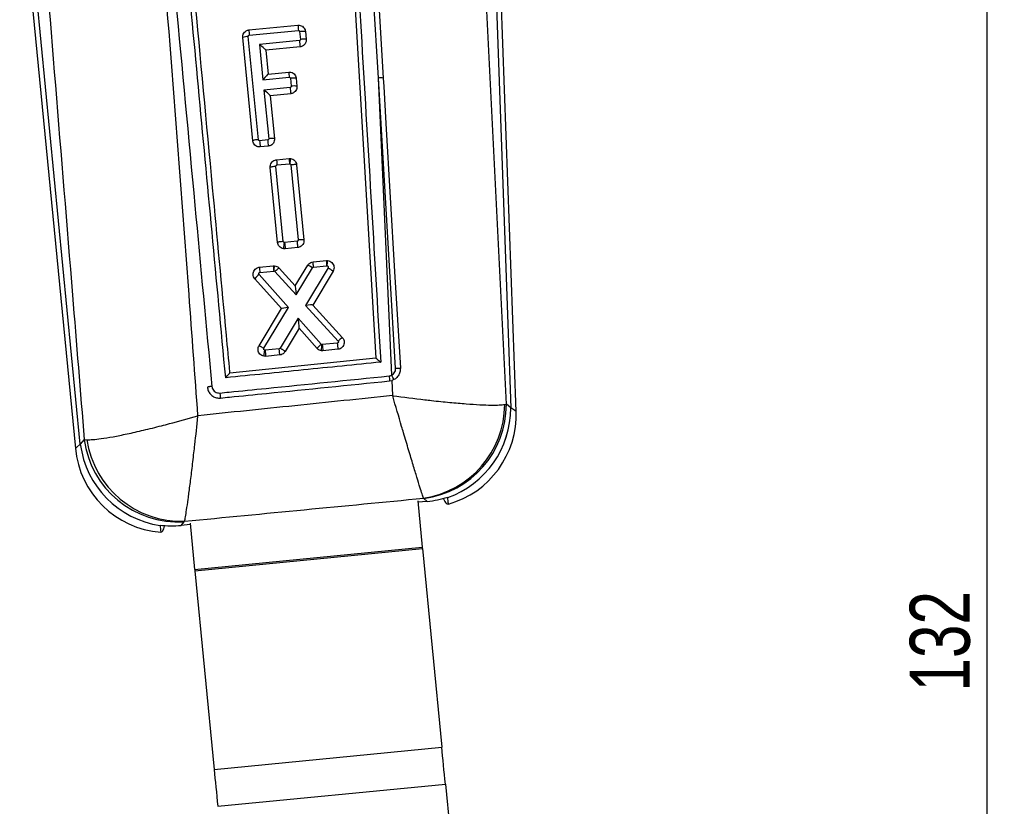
# Model space of a CAD drawing. Extents: x 59 to 283, y 8 to 214.
# Tile 4 of 13: x 102 to 145, y 133 to 167. Entities that reach past the tile are written whole.
import ezdxf

# ---------------------------------------------------------------- set-up
doc = ezdxf.new("R2010")
doc.units = 0
doc.header["$LTSCALE"] = 0.75
doc.layers.get('0').update_dxf_attribs({"linetype": 'CONTINUOUS'})
doc.styles.add('SLDTEXTSTYLE0', font='TXT', dxfattribs={"width": 0.75})
doc.dimstyles.new('SLDDIMSTYLE1', dxfattribs={"dimtxt": 2.625, "dimasz": 2.4765, "dimexe": 0, "dimexo": 0.0625, "dimgap": 0.65625, "dimtad": 1, "dimdec": 0, "dimrnd": 1e-09, "dimzin": 12, "dimtxsty": 'SLDTEXTSTYLE0', "dimsah": 1, "dimcen": 0.09, "dimazin": 3, "dimtfac": 1, "dimtofl": 0, "dimtmove": 0, "dimatfit": 3, "dimtolj": 1, "dimtzin": 12})

# ---------------------------------------------------------------- blocks, each defined once
blk = doc.blocks.new('_D_3')
at = {"color": 179, "linetype": 'CONTINUOUS'}
for p, q in [((109.792, 205.885), (145.491, 205.885)), ((144.741, 74.084), (144.741, 205.885)), ((139.619, 74.084), (145.491, 74.084))]:
    blk.add_line(p, q, dxfattribs=at)
for points in [[(144.741, 205.885), (144.36, 203.409), (145.122, 203.409)], [(144.741, 74.084), (145.122, 76.561), (144.36, 76.561)]]:
    blk.add_solid(points, dxfattribs=at)
at = {"color": 179, "linetype": 'CONTINUOUS', "insert": (141.357, 138.02, 0.1), "char_height": 2.625, "attachment_point": 1, "rotation": 90, "style": 'SLDTEXTSTYLE0'}
blk.add_mtext('132', dxfattribs=at)

msp = doc.modelspace()

# ---------------------------------------------------------------- linework, layer by layer
at = {"color": 7, "linetype": 'CONTINUOUS'}
for p, q in [((122.697684, 184.373706), (123.910328, 150.415837)), ((124.146582, 150.265075), (122.92826, 184.381939)), ((123.721053, 150.581724), (122.051812, 184.067361)), ((118.128062, 164.836466), (117.109911, 181.969664)), ((116.325376, 181.134737), (118.015648, 152.584508)), ((102.443204, 173.631511), (104.879909, 148.637413)), ((105.09366, 148.828677), (102.673416, 173.653952)), ((112.462822, 166.937179), (114.607023, 167.14622)), ((112.634226, 162.095673), (112.193352, 166.609436)), ((112.878821, 162.14171), (112.437952, 166.655406)), ((112.482858, 166.710093), (114.626336, 166.919067)), ((114.681662, 166.874356), (114.715635, 166.525877)), ((114.934716, 166.876748), (114.968678, 166.528396)), ((114.670721, 166.471272), (112.928103, 166.301377)), ((112.928103, 166.301377), (113.078808, 164.758719)), ((114.699202, 166.200704), (113.205453, 166.055075)), ((113.205453, 166.055075), (113.307544, 165.010049)), ((113.307544, 165.010049), (114.203917, 165.097437)), ((113.078808, 164.758719), (114.22322, 164.870284)), ((114.278555, 164.825566), (114.312525, 164.477132)), ((114.53161, 164.827965), (114.56557, 164.479613)), ((118.707457, 151.848599), (118.128062, 164.836466)), ((118.880517, 152.150571), (118.128062, 164.836466)), ((114.267615, 164.422489), (113.122562, 164.31085)), ((113.122562, 164.31085), (113.330171, 162.185698)), ((114.296096, 164.151921), (113.39991, 164.064556)), ((113.39991, 164.064556), (113.583211, 162.188239)), ((113.285252, 162.131056), (112.93416, 162.09688)), ((113.313688, 161.86048), (112.961861, 161.826245)), ((113.672904, 161.263205), (114.218576, 161.316297)), ((113.693757, 161.036208), (114.238449, 161.089204)), ((114.218576, 161.316297), (114.28129, 161.31591)), ((114.296808, 161.04108), (114.617481, 157.758988)), ((114.549881, 161.043278), (114.87054, 157.761327)), ((113.719898, 157.648637), (113.399335, 160.930536)), ((113.964506, 157.694533), (113.643954, 160.97632)), ((114.023219, 157.645732), (114.010262, 157.646141)), ((114.567862, 157.698728), (114.023219, 157.645732)), ((114.051892, 157.375194), (113.973293, 157.377816)), ((114.597577, 157.428286), (114.051892, 157.375194)), ((115.267987, 156.796917), (115.85345, 156.853876)), ((115.85345, 156.853876), (115.901867, 156.854718)), ((112.92444, 156.568892), (113.529217, 156.627736)), ((112.944428, 156.341806), (113.549119, 156.400643)), ((113.529217, 156.627736), (113.586166, 156.62793)), ((113.593708, 156.383462), (114.52834, 155.35809)), ((113.782518, 156.530328), (114.492024, 155.751943)), ((114.492024, 155.751943), (115.037036, 156.651616)), ((114.52834, 155.35809), (115.246053, 156.542859)), ((115.924119, 156.544238), (114.944527, 154.900051)), ((116.143185, 156.394667), (115.258319, 154.909469)), ((115.289338, 156.569965), (115.86353, 156.625829)), ((115.86353, 156.625829), (115.886096, 156.626224)), ((113.891264, 154.757663), (112.726702, 156.063124)), ((114.196467, 154.808096), (112.909037, 156.251281)), ((112.908536, 153.131164), (113.891264, 154.757663)), ((113.118618, 153.024166), (114.196467, 154.808096)), ((114.944527, 154.900051), (116.363121, 153.339967)), ((115.258319, 154.909469), (116.552308, 153.486415)), ((114.612428, 154.341913), (113.830027, 153.028652)), ((115.628339, 153.203003), (114.612428, 154.341913)), ((114.656972, 153.899401), (114.048351, 152.877829)), ((115.446136, 153.014689), (114.656972, 153.899401)), ((113.1697, 152.941204), (113.157816, 152.941405)), ((113.786802, 153.001256), (113.1697, 152.941204)), ((115.702413, 152.914322), (115.637627, 152.914993)), ((116.328792, 153.2486), (115.674107, 153.184898)), ((116.357226, 152.97804), (115.702413, 152.914322)), ((118.015648, 152.584508), (111.636586, 151.939064)), ((113.198135, 152.670644), (113.124543, 152.672484)), ((113.816998, 152.730859), (113.198135, 152.670644)), ((111.636586, 151.939064), (111.635612, 151.938959)), ((118.618213, 151.597946), (118.717519, 151.618033)), ((118.802899, 151.652678), (118.717519, 151.618033)), ((118.717519, 151.618033), (118.746438, 150.954201)), ((110.647258, 151.31817), (110.650758, 151.289835)), ((123.647327, 150.56768), (123.721053, 150.581724)), ((123.90989, 150.416225), (123.721053, 150.581724)), ((105.264135, 149.035982), (105.09366, 148.828677)), ((105.264135, 149.035982), (105.379075, 149.026922)), ((120.097652, 146.470636), (120.113088, 146.459579)), ((120.113088, 146.459579), (120.261319, 146.329663)), ((120.971151, 146.436922), (120.971443, 146.436311)), ((121.15767, 146.498471), (121.155511, 146.519668)), ((121.157741, 146.497771), (121.15767, 146.498471)), ((119.84839, 146.348401), (120.045752, 144.323989)), ((120.261319, 146.329663), (119.854087, 146.289959)), ((108.579968, 145.293891), (108.581786, 145.274378)), ((109.49643, 145.280182), (109.63155, 145.444497)), ((109.901274, 145.319648), (109.49643, 145.280182)), ((109.63155, 145.444497), (109.652768, 145.464524)), ((109.895576, 145.37809), (110.092939, 143.353678)), ((110.092939, 143.353678), (120.045752, 144.323989)), ((110.097996, 143.301814), (120.050808, 144.272126)), ((120.050808, 144.272126), (120.8981, 135.581172)), ((110.097996, 143.301814), (110.945287, 134.610861)), ((110.945287, 134.610861), (120.8981, 135.581172)), ((111.102027, 133.003115), (121.054841, 133.973427)), ((121.054841, 133.973427), (122.180437, 122.427802))]:
    msp.add_line(p, q, dxfattribs=at)
at = {"color": 7, "linetype": 'CONTINUOUS', "flags": 128}
for points in [[(117.397789, 180.665396), (117.438301, 179.982922), (117.821689, 173.51935), (118.336064, 164.833269)], [(118.336064, 164.833269), (118.358091, 164.460927), (118.453662, 162.845015), (118.835552, 156.381338), (119.085296, 152.147807)], [(120.050808, 144.272126), (120.050229, 144.278064), (120.049629, 144.284218), (120.049012, 144.290558), (120.048378, 144.297055), (120.047732, 144.303679), (120.047078, 144.310392), (120.046416, 144.317179), (120.045752, 144.323989)], [(110.092939, 143.353678), (110.093603, 143.346868), (110.094265, 143.34008), (110.094919, 143.333367), (110.095565, 143.326744), (110.096198, 143.320247), (110.096817, 143.313907), (110.097416, 143.307752), (110.097996, 143.301814)], [(121.054841, 133.973427), (121.034247, 134.184658), (121.013751, 134.394898), (120.993448, 134.603157), (120.973432, 134.808465), (120.953798, 135.009854), (120.934639, 135.206378), (120.916044, 135.397113), (120.8981, 135.581172)], [(110.945287, 134.610861), (110.96323, 134.426802), (110.981826, 134.236067), (111.000985, 134.039543), (111.020618, 133.838154), (111.040634, 133.632846), (111.060938, 133.424587), (111.081435, 133.214347), (111.102027, 133.003115)]]:
    msp.add_lwpolyline(points, dxfattribs=at)
at = {"color": 8, "linetype": 'CONTINUOUS', "flags": 128}
for points in [[(124.146582, 150.265075), (124.087406, 150.302842), (123.910328, 150.415837)], [(105.09366, 148.828677), (104.933449, 148.685321), (104.879909, 148.637413), (104.879909, 148.637413)]]:
    msp.add_lwpolyline(points, dxfattribs=at)
at = {"color": 7, "linetype": 'CONTINUOUS'}
for centre, radius, start, end in [((120.96089, 167.572036), 6.36812, 183.8340435, 185.8852892), ((112.446588, 165.93573), 0.719728, 90.6875265, 110.600489), ((119.00836, 167.400284), 6.5619, 184.047001, 186.0376268), ((122.961882, 167.207241), 8.323761, 185.0725958, 186.9453956), ((114.849381, 165.801238), 0.736879, 80.6830989, 100.4572878), ((112.967519, 166.032407), 0.239011, 5.4422337, 5.6342376), ((113.309214, 164.986602), 0.023507, 94.0746918, 96.9187122), ((120.562509, 165.523395), 6.372843, 183.8324751, 185.8821931), ((114.446155, 163.753519), 0.735848, 80.6605713, 100.4629344), ((118.220825, 164.103511), 0.738802, 81.0262468, 97.2130049), ((113.651104, 164.089541), 0.252433, 185.5000976, 185.6802099), ((122.559637, 165.158549), 8.324627, 185.0726932, 186.9452982), ((112.887726, 161.421614), 0.720151, 90.7085611, 110.6102714), ((120.962379, 162.781886), 8.05739, 184.8769359, 186.8115567), ((121.561387, 162.864053), 8.308532, 185.061343, 186.9375947), ((113.46397, 161.46196), 0.736002, 80.676374, 100.4741465), ((120.719854, 161.770823), 6.517147, 183.9992259, 186.0034624), ((114.243834, 161.033593), 0.05587, 84.209644, 95.5307634), ((116.208259, 157.2066), 2.241515, 168.6915274, 175.6192486), ((122.377588, 158.394399), 8.387848, 185.1208182, 186.9792436), ((119.459468, 157.02968), 6.551253, 184.0332769, 186.0271013), ((120.044159, 157.084283), 6.530919, 184.008557, 186.0085888), ((113.554487, 156.345272), 0.05563, 85.1586164, 95.5373935), ((113.553897, 156.346935), 0.054028, 42.5344141, 84.3855884), ((113.44766, 155.546899), 0.886718, 127.404178, 144.3962983), ((113.967854, 154.712258), 0.089038, 148.4148741, 149.3389851), ((115.173011, 154.832815), 0.114687, 41.9412675, 42.6609295), ((116.936117, 152.795174), 0.790648, 119.0411089, 136.445402), ((121.449184, 153.67458), 8.311901, 185.0619076, 186.9372959), ((115.669638, 153.240065), 0.055492, 221.9064319, 262.9621797), ((115.668916, 153.238529), 0.053882, 263.5237382, 275.5281038), ((123.902354, 153.908911), 8.260039, 185.0285726, 186.915746), ((124.604931, 153.981568), 8.308532, 185.0611379, 186.9372853), ((129.178771, 152.852266), 10.634787, 185.5959791, 186.7734737), ((116.174163, 150.493306), 2.873047, 23.7992899, 28.1464276), ((119.476039, 150.595439), 4.17138, 278.5700514, 359.6187116), ((119.579144, 150.566955), 4.141936, 277.4067132, 0.2043084), ((119.761746, 150.4047), 4.148159, 289.6647776, 0.1591872), ((119.762245, 150.404089), 4.1481, 289.6588028, 0.1622767), ((120.089168, 150.120184), 4.06, 285.6773638, 2.2576158), ((109.372438, 149.580638), 4.14425, 187.5519187, 273.5846537), ((109.518352, 149.647974), 4.185609, 188.5329319, 271.8402912), ((108.920751, 149.031362), 4.06, 185.3186816, 265.5865159), ((109.208456, 149.378122), 4.151317, 187.6056653, 261.317606)]:
    msp.add_arc(centre, radius, start, end, dxfattribs=at)
for centre, major_axis, ratio, start_param, end_param in [((112.932325, 166.279634), (0.272909, -0.224378), 0.039985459, 0.039972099, 1.619121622), ((113.08303, 164.736978), (0.224251, 0.272755), 0.048372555, 0.048325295, 1.530824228), ((113.126783, 164.28911), (0.272909, -0.224378), 0.039985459, 0.039972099, 1.619121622), ((115.867752, 156.60409), (-0.014302, 0.249789), 0.011926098, 0, 1.482975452), ((114.532562, 155.336355), (-0.040537, 0.415576), 0.005015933, 0.006710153, 1.51797364), ((114.200688, 154.786356), (0.309, 0.028651), 0.071009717, 1.577875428, 3.089215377), ((114.948749, 154.87831), (0.309143, 0.031114), 0.070975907, 0.052534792, 1.577309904), ((114.61665, 154.320175), (-0.040321, 0.420761), 0.005043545, 1.518625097, 3.134716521), ((123.857203, 161.458596), (-0.377289, 11.180452), 0.175746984, 2.978225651, 2.978444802), ((119.748381, 150.41865), (3.173599, -2.71102), 0.972709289, 5.530340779, 5.753710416), ((121.292585, 149.065261), (-3.588037, 8.280286), 0.153480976, 1.823744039, 1.82665882), ((109.217285, 149.391961), (2.696461, 3.195458), 0.971024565, 3.70136381, 3.924984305), ((107.994892, 147.905476), (1.654342, 8.118524), 0.163832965, 4.412665, 4.41572301)]:
    msp.add_ellipse(centre, major_axis=major_axis, ratio=ratio, start_param=start_param, end_param=end_param, dxfattribs=at)
for points, knots in [([(116.500235, 181.492514), (116.790024, 176.618879), (117.366265, 166.927742), (117.940971, 157.236043), (118.22666, 152.418263)], [0, 0, 0, 0, 0.502896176, 1, 1, 1, 1]), ([(108.421218, 177.19952), (108.981856, 171.219783), (109.789597, 162.604473), (110.598303, 153.990984), (110.8457, 151.355966)], [0, 0, 0, 0, 0.694082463, 1, 1, 1, 1]), ([(111.449913, 151.734411), (111.052001, 155.97343), (110.257387, 164.438597), (109.46362, 172.905093), (109.06734, 177.131906)], [0, 0, 0, 0, 0.500760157, 1, 1, 1, 1]), ([(111.636586, 151.939064), (111.635124, 151.95468), (111.583409, 152.507127), (111.330666, 155.206924), (110.549963, 163.546575), (109.819418, 171.350245), (109.28993, 177.006237)], [0, 0, 0, 0, 0.001869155, 0.066123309, 0.323139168, 1, 1, 1, 1]), ([(103.252458, 173.710405), (103.75333, 167.586759), (104.426137, 159.36103), (105.093572, 151.137502), (105.264135, 149.035982)], [0, 0, 0, 0, 0.744450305, 1, 1, 1, 1]), ([(110.238502, 150.073252), (110.108423, 151.840599), (109.52714, 159.738297), (108.912439, 167.635881), (108.435296, 173.766143)], [0, 0, 0, 0, 0.223779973, 1, 1, 1, 1]), ([(114.607023, 167.14622), (114.641036, 167.146092), (114.709059, 167.145835), (114.803731, 167.102763), (114.87872, 167.033257), (114.922311, 166.952912), (114.93123, 166.898148), (114.934716, 166.876748)], [0, 0, 0, 0, 0.215137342, 0.43024867, 0.645851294, 0.861608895, 1, 1, 1, 1]), ([(112.193352, 166.609436), (112.193384, 166.643313), (112.193447, 166.711073), (112.236305, 166.805589), (112.305627, 166.880462), (112.386045, 166.924358), (112.441042, 166.933542), (112.462822, 166.937179)], [0, 0, 0, 0, 0.215143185, 0.430324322, 0.6449892, 0.859404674, 1, 1, 1, 1]), ([(112.437952, 166.655406), (112.43783, 166.658821), (112.437508, 166.667847), (112.441864, 166.682323), (112.451993, 166.696394), (112.466265, 166.706566), (112.477422, 166.708938), (112.482858, 166.710093)], [0, 0, 0, 0, 0.131189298, 0.346744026, 0.566080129, 0.788569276, 1, 1, 1, 1]), ([(114.626336, 166.919067), (114.632134, 166.919046), (114.64373, 166.919004), (114.659865, 166.911675), (114.672579, 166.899887), (114.67971, 166.886547), (114.681134, 166.877654), (114.681662, 166.874356)], [0, 0, 0, 0, 0.218858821, 0.437708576, 0.656544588, 0.872659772, 1, 1, 1, 1]), ([(114.681662, 166.874356), (114.714501, 166.877246), (114.780179, 166.883026), (114.863681, 166.886033), (114.922518, 166.884425), (114.930644, 166.879376), (114.934707, 166.876852)], [0, 0, 0, 0, 0.249999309, 0.500000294, 0.749998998, 1, 1, 1, 1]), ([(114.715635, 166.525877), (114.715755, 166.522503), (114.716072, 166.513521), (114.711743, 166.499078), (114.701607, 166.484997), (114.687329, 166.4748), (114.676159, 166.472427), (114.670721, 166.471272)], [0, 0, 0, 0, 0.129792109, 0.345410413, 0.565140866, 0.788330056, 1, 1, 1, 1]), ([(114.968678, 166.528396), (114.968643, 166.494525), (114.968574, 166.42678), (114.925716, 166.332294), (114.856396, 166.257435), (114.775981, 166.21354), (114.720979, 166.204345), (114.699202, 166.200704)], [0, 0, 0, 0, 0.2150978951, 0.4302224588, 0.6448903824, 0.8594020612, 1, 1, 1, 1]), ([(114.203917, 165.097437), (114.23793, 165.097313), (114.305954, 165.097064), (114.400613, 165.053979), (114.475604, 164.984496), (114.519199, 164.904151), (114.528121, 164.84938), (114.53161, 164.827965)], [0, 0, 0, 0, 0.215126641, 0.430235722, 0.645786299, 0.861502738, 1, 1, 1, 1]), ([(114.22322, 164.870291), (114.229021, 164.870267), (114.240623, 164.870218), (114.256771, 164.862897), (114.269479, 164.851097), (114.276605, 164.837756), (114.278028, 164.828863), (114.278555, 164.825566)], [0, 0, 0, 0, 0.218941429, 0.437856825, 0.656668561, 0.872692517, 1, 1, 1, 1]), ([(114.312525, 164.477132), (114.312647, 164.473744), (114.31297, 164.464747), (114.308633, 164.450289), (114.298495, 164.43621), (114.284218, 164.426017), (114.273052, 164.423644), (114.267615, 164.422489)], [0, 0, 0, 0, 0.130208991, 0.345835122, 0.565489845, 0.788451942, 1, 1, 1, 1]), ([(114.531601, 164.828054), (114.527538, 164.830577), (114.519412, 164.835624), (114.460576, 164.837248), (114.377074, 164.834223), (114.311395, 164.828451), (114.278555, 164.825566)], [0, 0, 0, 0, 0.250000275, 0.500000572, 0.750000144, 1, 1, 1, 1]), ([(114.56557, 164.479613), (114.565536, 164.445742), (114.565467, 164.377995), (114.522603, 164.283507), (114.453278, 164.208635), (114.372856, 164.164748), (114.317859, 164.155558), (114.296096, 164.151921)], [0, 0, 0, 0, 0.21510129, 0.430234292, 0.644947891, 0.859498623, 1, 1, 1, 1]), ([(112.961861, 161.826245), (112.927855, 161.826376), (112.859847, 161.826639), (112.765208, 161.869708), (112.690251, 161.939182), (112.646657, 162.019496), (112.637721, 162.074255), (112.634226, 162.095673)], [0, 0, 0, 0, 0.215110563, 0.430202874, 0.645716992, 0.861428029, 1, 1, 1, 1]), ([(112.93416, 162.09688), (112.930225, 162.096776), (112.920577, 162.096521), (112.905732, 162.101351), (112.892045, 162.111386), (112.88207, 162.125291), (112.879906, 162.136226), (112.878821, 162.14171)], [0, 0, 0, 0, 0.149123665, 0.365684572, 0.578447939, 0.788578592, 1, 1, 1, 1]), ([(113.33017, 162.185698), (113.330292, 162.182303), (113.330616, 162.173295), (113.326265, 162.158829), (113.31612, 162.144759), (113.301848, 162.134573), (113.290688, 162.132208), (113.285252, 162.131056)], [0, 0, 0, 0, 0.130480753, 0.346217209, 0.565829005, 0.788527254, 1, 1, 1, 1]), ([(113.583211, 162.188239), (113.583182, 162.154363), (113.583126, 162.086609), (113.54027, 161.9921), (113.470938, 161.917211), (113.390491, 161.873299), (113.335467, 161.864115), (113.313688, 161.86048)], [0, 0, 0, 0, 0.215086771, 0.430197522, 0.644909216, 0.859448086, 1, 1, 1, 1]), ([(113.399335, 160.930536), (113.399417, 160.964976), (113.399582, 161.033859), (113.443302, 161.129871), (113.513908, 161.205896), (113.595476, 161.250234), (113.651084, 161.259549), (113.672904, 161.263205)], [0, 0, 0, 0, 0.2155287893, 0.4310801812, 0.6462263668, 0.8611851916, 1, 1, 1, 1]), ([(113.643954, 160.97632), (113.643825, 160.979458), (113.643465, 160.988249), (113.647213, 161.003052), (113.656953, 161.018562), (113.67181, 161.030312), (113.685006, 161.035055), (113.692481, 161.03604), (113.693757, 161.036208)], [0, 0, 0, 0, 0.10954427, 0.306861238, 0.522240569, 0.737492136, 0.955202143, 1, 1, 1, 1]), ([(113.672892, 161.263205), (113.67303, 161.259862), (113.673305, 161.253176), (113.677868, 161.201617), (113.684829, 161.127269), (113.690781, 161.066561), (113.693757, 161.036208)], [0, 0, 0, 0, 0.250003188, 0.500010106, 0.750010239, 1, 1, 1, 1]), ([(114.281292, 161.31591), (114.280247, 161.313245), (114.278157, 161.307914), (114.271429, 161.265283), (114.262932, 161.202446), (114.256077, 161.146263), (114.251611, 161.107946), (114.250328, 161.096697), (114.24947, 161.089181)], [0, 0, 0, 0, 0.226923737, 0.4538455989, 0.6807664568, 0.9077002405, 0.9383326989, 1, 1, 1, 1]), ([(114.24947, 161.089181), (114.253371, 161.088452), (114.263224, 161.086608), (114.277529, 161.078531), (114.288758, 161.066043), (114.294994, 161.052964), (114.296242, 161.044788), (114.296808, 161.04108)], [0, 0, 0, 0, 0.162799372, 0.41118342, 0.659698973, 0.84565829, 1, 1, 1, 1]), ([(114.28129, 161.31591), (114.314998, 161.308727), (114.382414, 161.294362), (114.466533, 161.231985), (114.529328, 161.146774), (114.542958, 161.078138), (114.549882, 161.043271)], [0, 0, 0, 0, 0.247867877, 0.495734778, 0.743827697, 1, 1, 1, 1]), ([(114.549881, 161.043278), (114.545815, 161.045829), (114.537682, 161.050932), (114.478839, 161.05263), (114.395332, 161.049671), (114.329649, 161.043944), (114.296808, 161.04108)], [0, 0, 0, 0, 0.249999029, 0.499998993, 0.750000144, 1, 1, 1, 1]), ([(113.643954, 160.97632), (113.61159, 160.972836), (113.546863, 160.965868), (113.46587, 160.952904), (113.40961, 160.940201), (113.402755, 160.933812), (113.399327, 160.930618)], [0, 0, 0, 0, 0.2499994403, 0.499998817, 0.7499986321, 1, 1, 1, 1]), ([(113.973293, 157.377816), (113.939907, 157.386811), (113.873137, 157.404799), (113.792137, 157.471776), (113.737049, 157.555751), (113.725348, 157.619118), (113.719898, 157.648637)], [0, 0, 0, 0, 0.258177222, 0.51633722, 0.774690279, 1, 1, 1, 1]), ([(113.964506, 157.694533), (113.932142, 157.691032), (113.867414, 157.684029), (113.786425, 157.671013), (113.73017, 157.658258), (113.723323, 157.651834), (113.7199, 157.648622)], [0, 0, 0, 0, 0.2499998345, 0.5000000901, 0.7499984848, 1, 1, 1, 1]), ([(114.010262, 157.646141), (114.004174, 157.647775), (113.991995, 157.651043), (113.977258, 157.663212), (113.96746, 157.678259), (113.965428, 157.689453), (113.964506, 157.694533)], [0, 0, 0, 0, 0.262047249, 0.524214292, 0.784109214, 1, 1, 1, 1]), ([(114.617481, 157.758988), (114.61762, 157.755299), (114.617991, 157.745443), (114.613317, 157.72972), (114.604531, 157.717208), (114.593055, 157.707269), (114.581501, 157.701094), (114.571561, 157.699369), (114.567862, 157.698728)], [0, 0, 0, 0, 0.1283115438, 0.3427810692, 0.5572551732, 0.6505119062, 0.8699257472, 1, 1, 1, 1]), ([(114.567862, 157.698728), (114.568705, 157.690683), (114.571391, 157.665084), (114.576967, 157.611567), (114.584263, 157.542372), (114.591119, 157.479292), (114.596055, 157.436478), (114.597064, 157.431017), (114.597568, 157.428286)], [0, 0, 0, 0, 0.058807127, 0.187129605, 0.390345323, 0.593571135, 0.796780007, 1, 1, 1, 1]), ([(114.87054, 157.761327), (114.870494, 157.726876), (114.8704, 157.657973), (114.826756, 157.561892), (114.756188, 157.48575), (114.674739, 157.441375), (114.61925, 157.431963), (114.597577, 157.428286)], [0, 0, 0, 0, 0.215664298, 0.431340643, 0.64672975, 0.862019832, 1, 1, 1, 1]), ([(114.870526, 157.761484), (114.867533, 157.763689), (114.861549, 157.768098), (114.817144, 157.770479), (114.738602, 157.769165), (114.663029, 157.762815), (114.617481, 157.758988)], [0, 0, 0, 0, 0.214240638, 0.4284804, 0.655548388, 1, 1, 1, 1]), ([(115.037036, 156.651616), (115.051437, 156.671606), (115.086003, 156.719589), (115.165431, 156.775605), (115.233709, 156.789794), (115.267987, 156.796917)], [0, 0, 0, 0, 0.262325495, 0.629666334, 1, 1, 1, 1]), ([(115.289338, 156.569965), (115.288522, 156.577746), (115.284481, 156.616275), (115.278111, 156.680171), (115.271901, 156.745638), (115.268148, 156.788603), (115.268042, 156.794145), (115.26799, 156.796917)], [0, 0, 0, 0, 0.064075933, 0.317262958, 0.544840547, 0.772422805, 1, 1, 1, 1]), ([(115.886096, 156.626224), (115.886297, 156.628508), (115.887292, 156.63977), (115.890205, 156.678507), (115.893737, 156.739968), (115.897211, 156.803323), (115.899992, 156.84641), (115.901235, 156.851949), (115.901856, 156.854718)], [0, 0, 0, 0, 0.018682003, 0.092143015, 0.319309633, 0.546263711, 0.773130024, 1, 1, 1, 1]), ([(115.901867, 156.854718), (115.936062, 156.848798), (116.004453, 156.836959), (116.09214, 156.777555), (116.156116, 156.694787), (116.188132, 156.595318), (116.187364, 156.489323), (116.157958, 156.426318), (116.143185, 156.394667)], [0, 0, 0, 0, 0.166483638, 0.332958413, 0.499554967, 0.666050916, 0.832239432, 1, 1, 1, 1]), ([(112.726702, 156.063124), (112.706354, 156.091049), (112.665658, 156.146899), (112.644413, 156.250023), (112.656163, 156.353689), (112.702446, 156.447714), (112.777069, 156.520536), (112.856023, 156.558584), (112.907088, 156.566277), (112.92444, 156.568892)], [0, 0, 0, 0, 0.154007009, 0.308017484, 0.460797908, 0.616659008, 0.768847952, 0.921451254, 1, 1, 1, 1]), ([(112.909037, 156.251281), (112.907009, 156.253839), (112.901161, 156.261215), (112.895402, 156.275881), (112.894786, 156.294515), (112.899956, 156.312374), (112.911087, 156.327316), (112.92628, 156.338186), (112.938379, 156.340599), (112.944428, 156.341806)], [0, 0, 0, 0, 0.0819575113, 0.2362730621, 0.3861042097, 0.5443477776, 0.6937316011, 0.846869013, 1, 1, 1, 1]), ([(113.559182, 156.400702), (113.56003, 156.409675), (113.563699, 156.448525), (113.57019, 156.512414), (113.577556, 156.577093), (113.583334, 156.619863), (113.585227, 156.625241), (113.586174, 156.62793)], [0, 0, 0, 0, 0.073636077, 0.318816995, 0.545868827, 0.772936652, 1, 1, 1, 1]), ([(113.586166, 156.62793), (113.619836, 156.621439), (113.687175, 156.608459), (113.75015, 156.564245), (113.778036, 156.535024), (113.782518, 156.530328)], [0, 0, 0, 0, 0.456336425, 0.912623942, 1, 1, 1, 1]), ([(113.593708, 156.383462), (113.617301, 156.404484), (113.664486, 156.446528), (113.725398, 156.496155), (113.769849, 156.528466), (113.778295, 156.529707), (113.782518, 156.530328)], [0, 0, 0, 0, 0.249999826, 0.499994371, 0.749998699, 1, 1, 1, 1]), ([(115.246053, 156.542859), (115.219196, 156.558827), (115.165479, 156.590762), (115.097579, 156.627741), (115.049051, 156.651281), (115.041042, 156.651504), (115.037037, 156.651616)], [0, 0, 0, 0, 0.249995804, 0.499998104, 0.749999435, 1, 1, 1, 1]), ([(115.246053, 156.542859), (115.249041, 156.546915), (115.254903, 156.554873), (115.264662, 156.561682), (115.275903, 156.567321), (115.283548, 156.568825), (115.289338, 156.569965)], [0, 0, 0, 0, 0.285548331, 0.560275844, 0.667032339, 1, 1, 1, 1]), ([(115.886096, 156.626224), (115.888765, 156.62558), (115.89755, 156.62346), (115.911139, 156.615846), (115.923915, 156.601844), (115.931535, 156.583877), (115.932333, 156.564427), (115.928007, 156.551064), (115.924555, 156.545004), (115.924119, 156.544238)], [0, 0, 0, 0, 0.077910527, 0.256402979, 0.432618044, 0.608876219, 0.801545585, 0.974913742, 1, 1, 1, 1]), ([(115.924119, 156.544238), (115.938735, 156.535547), (115.96797, 156.518165), (116.010221, 156.492018), (116.049085, 156.467208), (116.082943, 156.444668), (116.110463, 156.42535), (116.130277, 156.410136), (116.142387, 156.399204), (116.142974, 156.396269), (116.143267, 156.394802)], [0, 0, 0, 0, 0.124995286, 0.250001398, 0.375001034, 0.500002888, 0.624997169, 0.749998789, 0.875000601, 1, 1, 1, 1]), ([(116.363121, 153.339967), (116.365366, 153.337156), (116.371566, 153.329394), (116.377302, 153.314068), (116.377645, 153.295174), (116.372255, 153.277413), (116.36123, 153.262736), (116.346417, 153.252139), (116.334668, 153.24978), (116.328792, 153.2486)], [0, 0, 0, 0, 0.089924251, 0.248329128, 0.39898842, 0.557196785, 0.703567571, 0.851743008, 1, 1, 1, 1]), ([(116.552308, 153.486415), (116.572914, 153.458681), (116.614126, 153.403215), (116.636384, 153.30024), (116.625697, 153.196302), (116.580333, 153.101548), (116.506311, 153.027849), (116.426987, 152.988703), (116.375243, 152.980794), (116.357226, 152.97804)], [0, 0, 0, 0, 0.153313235, 0.306611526, 0.459072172, 0.614737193, 0.766700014, 0.918761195, 1, 1, 1, 1]), ([(113.124543, 152.672484), (113.09095, 152.681139), (113.023765, 152.698448), (112.941205, 152.764709), (112.884166, 152.85232), (112.860231, 152.954102), (112.869003, 153.05174), (112.896455, 153.10689), (112.908537, 153.131164)], [0, 0, 0, 0, 0.172803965, 0.345603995, 0.51853192, 0.691440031, 0.86419012, 1, 1, 1, 1]), ([(112.908553, 153.131194), (112.911879, 153.131353), (112.91853, 153.131673), (112.958018, 153.113677), (113.01543, 153.083599), (113.072998, 153.051072), (113.108534, 153.030114), (113.118618, 153.024166)], [0, 0, 0, 0, 0.223173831, 0.446347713, 0.669522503, 0.906223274, 1, 1, 1, 1]), ([(113.157816, 152.941405), (113.156329, 152.941699), (113.148598, 152.943224), (113.135745, 152.949021), (113.121923, 152.961628), (113.11292, 152.977966), (113.109906, 152.996559), (113.112577, 153.01254), (113.11702, 153.02109), (113.118618, 153.024166)], [0, 0, 0, 0, 0.042289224, 0.219853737, 0.384610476, 0.557909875, 0.73132077, 0.903317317, 1, 1, 1, 1]), ([(113.124451, 152.672499), (113.124037, 152.675361), (113.123209, 152.681084), (113.127481, 152.724032), (113.135345, 152.787024), (113.145283, 152.858196), (113.153179, 152.911227), (113.157021, 152.936235), (113.157816, 152.941405)], [0, 0, 0, 0, 0.203835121, 0.40766478, 0.611499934, 0.815339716, 0.961822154, 1, 1, 1, 1]), ([(113.830027, 153.028652), (113.829457, 153.027767), (113.825345, 153.021384), (113.816338, 153.012431), (113.801739, 153.004202), (113.79188, 153.002257), (113.786802, 153.001256)], [0, 0, 0, 0, 0.059946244, 0.43234742, 0.70762052, 1, 1, 1, 1]), ([(113.817, 152.730859), (113.816496, 152.733586), (113.815487, 152.73904), (113.810498, 152.781867), (113.803548, 152.844934), (113.796012, 152.915209), (113.790302, 152.968818), (113.787543, 152.994392), (113.786802, 153.001256)], [0, 0, 0, 0, 0.2032213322, 0.4064518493, 0.6096723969, 0.8128945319, 0.9497816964, 1, 1, 1, 1]), ([(114.048351, 152.877829), (114.034002, 152.857657), (113.999639, 152.809347), (113.920131, 152.752633), (113.851554, 152.738155), (113.816998, 152.730859)], [0, 0, 0, 0, 0.262358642, 0.628292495, 1, 1, 1, 1]), ([(114.048353, 152.877837), (114.048095, 152.879362), (114.04758, 152.882413), (114.035576, 152.893506), (114.015865, 152.90889), (113.988452, 152.928391), (113.954693, 152.951099), (113.91593, 152.976082), (113.873776, 153.002399), (113.84461, 153.019901), (113.830027, 153.028652)], [0, 0, 0, 0, 0.125001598, 0.249997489, 0.375000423, 0.49999994, 0.625001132, 0.749996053, 0.87499912, 1, 1, 1, 1]), ([(115.446136, 153.014689), (115.446011, 153.01631), (115.445761, 153.019551), (115.455022, 153.032793), (115.470964, 153.051587), (115.493627, 153.075774), (115.521902, 153.104224), (115.554695, 153.135793), (115.590643, 153.169269), (115.615773, 153.191758), (115.628339, 153.203003)], [0, 0, 0, 0, 0.1249997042, 0.2499986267, 0.3750006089, 0.499997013, 0.6249996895, 0.7499987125, 0.8749944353, 1, 1, 1, 1]), ([(115.637627, 152.914993), (115.60398, 152.922397), (115.536689, 152.937203), (115.475979, 152.982396), (115.449498, 153.011051), (115.446136, 153.014689)], [0, 0, 0, 0, 0.466132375, 0.932224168, 1, 1, 1, 1]), ([(115.637627, 152.914993), (115.637234, 152.91608), (115.636448, 152.918254), (115.636928, 152.934804), (115.638624, 152.960336), (115.641592, 152.994725), (115.645676, 153.036249), (115.650723, 153.083178), (115.6565, 153.133581), (115.660726, 153.167857), (115.662839, 153.184995)], [0, 0, 0, 0, 0.1250046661, 0.2500075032, 0.3750075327, 0.5000067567, 0.6250148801, 0.7500025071, 0.8750020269, 1, 1, 1, 1]), ([(118.22666, 152.418263), (117.099349, 152.304483), (114.840426, 152.076488), (112.581518, 151.848581), (111.449913, 151.734411)], [0, 0, 0, 0, 0.499047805, 1, 1, 1, 1]), ([(118.016143, 152.58456), (118.019171, 152.583242), (118.025208, 152.580616), (118.05614, 152.557891), (118.108668, 152.516566), (118.169907, 152.466152), (118.21216, 152.430577), (118.225932, 152.418881), (118.22666, 152.418263)], [0, 0, 0, 0, 0.157220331, 0.313518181, 0.542517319, 0.851208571, 0.992131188, 1, 1, 1, 1]), ([(118.707457, 151.848599), (118.720396, 151.855922), (118.76451, 151.880892), (118.826287, 151.943908), (118.876135, 152.042236), (118.879061, 152.114488), (118.880522, 152.150571)], [0, 0, 0, 0, 0.121273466, 0.413484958, 0.707099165, 1, 1, 1, 1]), ([(119.0853, 152.147807), (119.08318, 152.090526), (119.078882, 151.974436), (119.000532, 151.814301), (118.89974, 151.70819), (118.825914, 151.665871), (118.802899, 151.652678)], [0, 0, 0, 0, 0.284206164, 0.575992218, 0.867816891, 1, 1, 1, 1]), ([(118.880517, 152.150571), (118.90728, 152.151925), (118.960806, 152.154634), (119.028814, 152.154926), (119.072852, 152.152564), (119.081499, 152.149339), (119.085289, 152.147926)], [0, 0, 0, 0, 0.264525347, 0.529053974, 0.793582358, 1, 1, 1, 1]), ([(111.194712, 151.06853), (111.329357, 151.082113), (112.002585, 151.150024), (114.46923, 151.398887), (116.801241, 151.634239), (118.594668, 151.815235)], [0, 0, 0, 0, 0.054586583, 0.272932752, 1, 1, 1, 1]), ([(111.21838, 150.849409), (111.353023, 150.863029), (112.026233, 150.931127), (114.492835, 151.180633), (116.824811, 151.41653), (118.618213, 151.597946)], [0, 0, 0, 0, 0.054586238, 0.272931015, 1, 1, 1, 1]), ([(111.449913, 151.734411), (111.450521, 151.735149), (111.461479, 151.748435), (111.497416, 151.791484), (111.550394, 151.853142), (111.597447, 151.904709), (111.625726, 151.933145), (111.632309, 151.937017), (111.635612, 151.938959)], [0, 0, 0, 0, 0.007790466, 0.140299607, 0.459148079, 0.690963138, 0.844981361, 1, 1, 1, 1]), ([(118.594668, 151.815235), (118.62873, 151.821596), (118.66776, 151.828885), (118.702975, 151.846373), (118.707457, 151.848599)], [0, 0, 0, 0, 0.872735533, 1, 1, 1, 1]), ([(110.8457, 151.355966), (110.825088, 151.353831), (110.788115, 151.350001), (110.733892, 151.34246), (110.687642, 151.334302), (110.653335, 151.325523), (110.649249, 151.320983), (110.647206, 151.318713)], [0, 0, 0, 0, 0.1963170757, 0.3521530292, 0.5681005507, 0.7840493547, 1, 1, 1, 1]), ([(110.650758, 151.289835), (110.665276, 151.232667), (110.694312, 151.118332), (110.807073, 150.977269), (110.956185, 150.880554), (111.101607, 150.843791), (111.189252, 150.848003), (111.218345, 150.849401)], [0, 0, 0, 0, 0.222620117, 0.445236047, 0.667640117, 0.889677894, 1, 1, 1, 1]), ([(110.8457, 151.355966), (110.849495, 151.332586), (110.859029, 151.273833), (110.905743, 151.188179), (110.98544, 151.114373), (111.086172, 151.068678), (111.158603, 151.068585), (111.194712, 151.068538)], [0, 0, 0, 0, 0.141847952, 0.35645045, 0.570480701, 0.785869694, 1, 1, 1, 1]), ([(118.746438, 150.954201), (117.322025, 150.807548), (114.485867, 150.515547), (111.650069, 150.220244), (110.238502, 150.073252)], [0, 0, 0, 0, 0.502233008, 1, 1, 1, 1]), ([(111.194712, 151.06853), (111.196124, 151.054532), (111.198949, 151.026538), (111.203197, 150.985368), (111.207217, 150.947048), (111.21085, 150.913168), (111.213945, 150.885152), (111.216347, 150.864363), (111.217765, 150.853126), (111.21822, 150.850379), (111.21838, 150.849409)], [0, 0, 0, 0, 0.1325235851, 0.2650318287, 0.3975565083, 0.5300629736, 0.662589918, 0.7951058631, 0.9276237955, 1, 1, 1, 1]), ([(118.746438, 150.954201), (118.751298, 150.953528), (119.224677, 150.887954), (119.807254, 150.813573), (120.628341, 150.719926), (121.254025, 150.655139), (121.96612, 150.593659), (122.57781, 150.554477), (123.061198, 150.538082), (123.42858, 150.541335), (123.574412, 150.558899), (123.647327, 150.56768)], [0, 0, 0, 0, 0.00218403, 0.212737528, 0.260333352, 0.390635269, 0.520927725, 0.646405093, 0.771872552, 0.885938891, 1, 1, 1, 1]), ([(120.097652, 146.470636), (120.079321, 146.524871), (120.042658, 146.633345), (119.94529, 146.941764), (119.814658, 147.365338), (119.647111, 147.917163), (119.450142, 148.573165), (119.275756, 149.158829), (119.045866, 149.934799), (118.881793, 150.492214), (118.747813, 150.949507), (118.746438, 150.954201)], [0, 0, 0, 0, 0.11405993, 0.228124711, 0.353592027, 0.479069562, 0.609357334, 0.739654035, 0.787261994, 0.997816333, 1, 1, 1, 1]), ([(105.379075, 149.026922), (105.459988, 149.026931), (105.621817, 149.026947), (106.00887, 149.07167), (106.50934, 149.153593), (107.1339, 149.277877), (107.850489, 149.439603), (108.488297, 149.596931), (109.274903, 149.801597), (109.81664, 149.951414), (110.233789, 150.071891), (110.238502, 150.073252)], [0, 0, 0, 0, 0.114894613, 0.229795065, 0.357617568, 0.485451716, 0.617274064, 0.749106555, 0.805257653, 0.997799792, 1, 1, 1, 1]), ([(109.652768, 145.464524), (109.665198, 145.521674), (109.690058, 145.635975), (109.742664, 145.959623), (109.806973, 146.40521), (109.883823, 146.986048), (109.969036, 147.673897), (110.042831, 148.301278), (110.132211, 149.087048), (110.192416, 149.638246), (110.237988, 150.068394), (110.238502, 150.073252)], [0, 0, 0, 0, 0.114888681, 0.229783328, 0.35760603, 0.485441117, 0.617237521, 0.749044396, 0.805254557, 0.997800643, 1, 1, 1, 1]), ([(109.652768, 145.464524), (111.396489, 145.632237), (114.878147, 145.967107), (118.359746, 146.302979), (120.097652, 146.470636)], [0, 0, 0, 0, 0.500830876, 1, 1, 1, 1]), ([(120.971443, 146.436311), (121.010456, 146.364665), (121.088882, 146.220639), (121.154129, 146.214495), (121.186918, 146.211408)], [0, 0, 0, 0, 0.497454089, 1, 1, 1, 1]), ([(121.186918, 146.211408), (121.185737, 146.222997), (121.183363, 146.246301), (121.166313, 146.413644), (121.157741, 146.497771)], [0, 0, 0, 0, 0.497279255, 1, 1, 1, 1]), ([(108.581786, 145.274378), (108.589673, 145.189657), (108.605538, 145.019244), (108.60776, 144.995365), (108.608878, 144.983358)], [0, 0, 0, 0, 0.497144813, 1, 1, 1, 1]), ([(108.608878, 144.983358), (108.640247, 144.992713), (108.703314, 145.011522), (108.752499, 145.169885), (108.77722, 145.249478)], [0, 0, 0, 0, 0.497398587, 1, 1, 1, 1])]:
    msp.add_open_spline(points, degree=3, knots=knots, dxfattribs=at)

# ---------------------------------------------------------------- dimensions: what is measured, and where the dimension line sits
at = {"color": 179, "linetype": 'CONTINUOUS'}
dim = msp.add_linear_dim(base=(144.740781, 205.885098), p1=(138.868744, 74.084045), p2=(109.042087, 205.885098), angle=90, dimstyle='SLDDIMSTYLE1', dxfattribs=at)
dim.commit()
dim.dimension.update_dxf_attribs({"geometry": '_D_3', "text_midpoint": (144.740781, 141.996019), "dimtype": 160})

doc.saveas('drawing.dxf')
